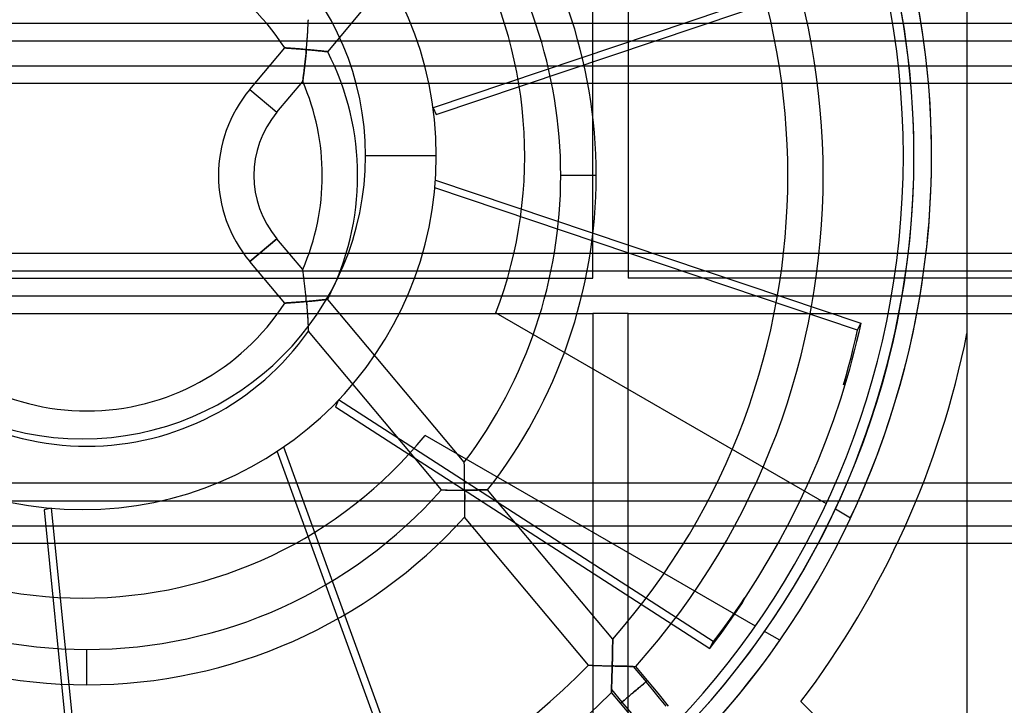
# Model space of a CAD drawing. Header units: millimetres. Extents: x -76 to 76, y -48 to 50.
# Tile 11 of 16: x -4 to 24, y -12 to 8. Entities that reach past the tile are written whole.
import ezdxf

# ---------------------------------------------------------------- set-up
doc = ezdxf.new("R2010")
doc.units = ezdxf.units.MM
doc.layers.add('MAIN-2', color=7, linetype='Continuous')

msp = doc.modelspace()

# ---------------------------------------------------------------- linework, layer by layer
at = {"layer": 'MAIN-2'}
for p, q in [((12.5, 0.5), (12.5, 42)), ((13.5, 42), (13.5, 0.5)), ((23.077, 23.956), (23.077, -16.044)), ((5.007, 6.9), (8.868, 11.501)), ((19.925, 9.333), (7.984, 5.313)), ((8.076, 5.122), (20.017, 9.142)), ((4.459, 7.781), (4.46, 7.794)), ((4.46, 7.801), (4.46, 7.804)), ((4.46, 7.803), (4.46, 7.804)), ((4.46, 7.804), (4.46, 7.804)), ((4.46, 7.802), (4.46, 7.803)), ((4.46, 7.801), (4.46, 7.802)), ((4.46, 7.791), (4.46, 7.801)), ((4.46, 7.799), (4.46, 7.801)), ((4.46, 7.797), (4.46, 7.799)), ((4.46, 7.794), (4.46, 7.797)), ((75.5, 7.7), (-75.5, 7.7)), ((4.444, 7.477), (4.447, 7.533)), ((4.445, 7.505), (4.448, 7.551)), ((4.447, 7.533), (4.45, 7.585)), ((4.448, 7.551), (4.45, 7.592)), ((4.45, 7.585), (4.452, 7.631)), ((4.45, 7.592), (4.452, 7.63)), ((4.452, 7.631), (4.454, 7.672)), ((4.452, 7.63), (4.454, 7.663)), ((4.454, 7.672), (4.456, 7.708)), ((4.454, 7.663), (4.455, 7.693)), ((4.455, 7.693), (4.457, 7.725)), ((4.456, 7.708), (4.458, 7.738)), ((4.457, 7.725), (4.458, 7.754)), ((4.458, 7.754), (4.459, 7.775)), ((4.458, 7.738), (4.459, 7.762)), ((4.459, 7.775), (4.46, 7.791)), ((4.459, 7.762), (4.459, 7.781)), ((4.425, 7.198), (4.429, 7.25)), ((4.427, 7.232), (4.43, 7.278)), ((4.429, 7.25), (4.433, 7.299)), ((4.43, 7.278), (4.433, 7.321)), ((4.433, 7.321), (4.436, 7.362)), ((4.433, 7.299), (4.436, 7.345)), ((4.436, 7.362), (4.439, 7.4)), ((4.436, 7.345), (4.438, 7.388)), ((4.438, 7.388), (4.441, 7.428)), ((4.439, 7.4), (4.441, 7.434)), ((4.441, 7.428), (4.444, 7.477)), ((4.441, 7.434), (4.443, 7.466)), ((4.443, 7.466), (4.445, 7.505)), ((73.5, 7.2), (-73.5, 7.2)), ((2.803, 5.828), (3.792, 7.007)), ((3.793, 7.007), (3.792, 7.007)), ((3.792, 7.007), (3.793, 7.007)), ((3.796, 7.006), (3.793, 7.007)), ((3.793, 7.007), (3.796, 7.006)), ((3.801, 7.006), (3.796, 7.006)), ((3.796, 7.006), (3.801, 7.006)), ((3.809, 7.005), (3.801, 7.006)), ((3.801, 7.006), (3.809, 7.005)), ((3.819, 7.005), (3.809, 7.005)), ((3.809, 7.005), (3.819, 7.005)), ((3.831, 7.004), (3.819, 7.005)), ((3.819, 7.005), (3.831, 7.004)), ((3.845, 7.003), (3.831, 7.004)), ((3.831, 7.004), (3.845, 7.003)), ((3.862, 7.002), (3.845, 7.003)), ((3.845, 7.003), (3.862, 7.002)), ((3.881, 7.001), (3.862, 7.002)), ((3.862, 7.002), (3.881, 7.001)), ((3.902, 6.999), (3.881, 7.001)), ((3.881, 7.001), (3.903, 6.999)), ((3.926, 6.998), (3.902, 6.999)), ((3.903, 6.999), (3.926, 6.998)), ((3.952, 6.996), (3.926, 6.998)), ((3.926, 6.998), (3.953, 6.996)), ((3.98, 6.994), (3.952, 6.996)), ((3.953, 6.996), (3.981, 6.994)), ((4.008, 6.992), (3.98, 6.994)), ((3.981, 6.994), (4.005, 6.992)), ((4.005, 6.992), (4.023, 6.991)), ((4.034, 6.99), (4.008, 6.992)), ((4.023, 6.991), (4.043, 6.99)), ((4.061, 6.989), (4.034, 6.99)), ((4.043, 6.99), (4.065, 6.988)), ((4.09, 6.987), (4.061, 6.989)), ((4.065, 6.988), (4.09, 6.986)), ((4.119, 6.984), (4.09, 6.987)), ((4.09, 6.986), (4.116, 6.984)), ((4.116, 6.984), (4.145, 6.982)), ((4.15, 6.982), (4.119, 6.984)), ((4.145, 6.982), (4.175, 6.979)), ((4.181, 6.979), (4.15, 6.982)), ((4.175, 6.979), (4.208, 6.977)), ((4.213, 6.976), (4.181, 6.979)), ((4.208, 6.977), (4.244, 6.974)), ((4.245, 6.974), (4.213, 6.976)), ((4.244, 6.974), (4.281, 6.971)), ((4.276, 6.971), (4.245, 6.974)), ((4.308, 6.968), (4.276, 6.971)), ((4.281, 6.971), (4.32, 6.968)), ((4.34, 6.966), (4.308, 6.968)), ((4.32, 6.968), (4.362, 6.964)), ((4.373, 6.963), (4.34, 6.966)), ((4.362, 6.964), (4.405, 6.96)), ((4.405, 6.96), (4.373, 6.963)), ((4.405, 6.96), (4.402, 6.928)), ((4.402, 6.914), (4.405, 6.96)), ((4.405, 6.96), (4.411, 7.024)), ((4.405, 6.96), (4.411, 7.02)), ((4.447, 6.956), (4.405, 6.96)), ((4.405, 6.96), (4.447, 6.956)), ((4.411, 7.024), (4.416, 7.085)), ((4.411, 7.02), (4.415, 7.077)), ((4.415, 7.077), (4.419, 7.131)), ((4.416, 7.085), (4.421, 7.143)), ((4.419, 7.131), (4.423, 7.183)), ((4.421, 7.143), (4.425, 7.198)), ((4.423, 7.183), (4.427, 7.232)), ((4.382, 6.72), (4.377, 6.671)), ((4.378, 6.677), (4.382, 6.712)), ((4.387, 6.768), (4.382, 6.72)), ((4.382, 6.712), (4.386, 6.749)), ((4.386, 6.749), (4.39, 6.788)), ((4.391, 6.813), (4.387, 6.768)), ((4.39, 6.788), (4.394, 6.828)), ((4.396, 6.855), (4.391, 6.813)), ((4.394, 6.828), (4.398, 6.87)), ((4.399, 6.893), (4.396, 6.855)), ((4.398, 6.87), (4.402, 6.914)), ((4.402, 6.928), (4.399, 6.893)), ((4.486, 6.953), (4.447, 6.956)), ((4.447, 6.956), (4.486, 6.953)), ((4.524, 6.949), (4.486, 6.953)), ((4.486, 6.953), (4.524, 6.949)), ((4.561, 6.945), (4.524, 6.949)), ((4.524, 6.949), (4.56, 6.945)), ((4.56, 6.945), (4.595, 6.942)), ((4.595, 6.942), (4.561, 6.945)), ((4.628, 6.939), (4.595, 6.942)), ((4.595, 6.942), (4.627, 6.939)), ((4.627, 6.939), (4.658, 6.936)), ((4.658, 6.936), (4.628, 6.939)), ((4.687, 6.933), (4.658, 6.936)), ((4.658, 6.936), (4.686, 6.933)), ((4.686, 6.933), (4.713, 6.93)), ((4.713, 6.93), (4.687, 6.933)), ((4.738, 6.928), (4.713, 6.93)), ((4.713, 6.93), (4.738, 6.928)), ((4.761, 6.926), (4.738, 6.928)), ((4.738, 6.928), (4.761, 6.926)), ((4.782, 6.924), (4.761, 6.926)), ((4.761, 6.926), (4.782, 6.924)), ((4.802, 6.922), (4.782, 6.924)), ((4.782, 6.924), (4.801, 6.922)), ((4.801, 6.922), (4.824, 6.92)), ((4.825, 6.919), (4.802, 6.922)), ((4.824, 6.92), (4.851, 6.917)), ((4.852, 6.917), (4.825, 6.919)), ((4.851, 6.917), (4.876, 6.914)), ((4.877, 6.914), (4.852, 6.917)), ((4.876, 6.914), (4.899, 6.912)), ((4.9, 6.911), (4.877, 6.914)), ((4.899, 6.912), (4.919, 6.909)), ((4.92, 6.909), (4.9, 6.911)), ((4.919, 6.909), (4.938, 6.907)), ((4.939, 6.907), (4.92, 6.909)), ((4.938, 6.907), (4.954, 6.906)), ((4.955, 6.905), (4.939, 6.907)), ((4.954, 6.906), (4.968, 6.904)), ((4.969, 6.904), (4.955, 6.905)), ((4.968, 6.904), (4.98, 6.903)), ((4.981, 6.902), (4.969, 6.904)), ((4.98, 6.903), (4.99, 6.902)), ((4.99, 6.901), (4.981, 6.902)), ((4.99, 6.902), (4.997, 6.901)), ((4.998, 6.901), (4.99, 6.901)), ((4.997, 6.901), (5.003, 6.9)), ((5.003, 6.9), (4.998, 6.901)), ((5.006, 6.9), (5.003, 6.9)), ((5.003, 6.9), (5.006, 6.9)), ((5.007, 6.9), (5.006, 6.9)), ((5.006, 6.9), (5.007, 6.9)), ((-73.5, 6.5), (73.5, 6.5)), ((4.35, 6.432), (4.345, 6.392)), ((4.346, 6.398), (4.349, 6.424)), ((4.349, 6.424), (4.351, 6.442)), ((4.354, 6.468), (4.35, 6.432)), ((4.351, 6.442), (4.354, 6.461)), ((4.359, 6.505), (4.354, 6.468)), ((4.354, 6.461), (4.356, 6.482)), ((4.356, 6.482), (4.359, 6.505)), ((4.363, 6.544), (4.359, 6.505)), ((4.359, 6.505), (4.361, 6.529)), ((4.361, 6.529), (4.364, 6.555)), ((4.368, 6.585), (4.363, 6.544)), ((4.364, 6.555), (4.367, 6.583)), ((4.367, 6.583), (4.371, 6.613)), ((4.373, 6.627), (4.368, 6.585)), ((4.371, 6.613), (4.374, 6.644)), ((4.377, 6.671), (4.373, 6.627)), ((4.374, 6.644), (4.378, 6.677)), ((4.31, 6.124), (4.307, 6.1)), ((4.309, 6.114), (4.312, 6.135)), ((4.314, 6.153), (4.31, 6.124)), ((4.312, 6.135), (4.315, 6.159)), ((4.318, 6.185), (4.314, 6.153)), ((4.315, 6.159), (4.318, 6.184)), ((4.322, 6.212), (4.318, 6.185)), ((4.318, 6.184), (4.321, 6.204)), ((4.321, 6.204), (4.324, 6.226)), ((4.326, 6.242), (4.322, 6.212)), ((4.324, 6.226), (4.327, 6.25)), ((4.33, 6.274), (4.326, 6.242)), ((4.327, 6.25), (4.33, 6.276)), ((4.335, 6.31), (4.33, 6.274)), ((4.33, 6.276), (4.334, 6.304)), ((4.334, 6.304), (4.338, 6.333)), ((4.34, 6.35), (4.335, 6.31)), ((4.338, 6.333), (4.342, 6.365)), ((4.345, 6.392), (4.34, 6.35)), ((4.342, 6.365), (4.346, 6.398)), ((75.5, 6), (-75.5, 6)), ((3.569, 5.186), (4.301, 6.057)), ((4.301, 6.064), (4.302, 6.072)), ((4.302, 6.068), (4.301, 6.06)), ((4.301, 6.059), (4.301, 6.064)), ((4.301, 6.06), (4.301, 6.057)), ((4.301, 6.057), (4.301, 6.059)), ((4.302, 6.072), (4.304, 6.083)), ((4.304, 6.081), (4.302, 6.068)), ((4.307, 6.1), (4.304, 6.081)), ((4.304, 6.083), (4.306, 6.097)), ((4.306, 6.097), (4.309, 6.114)), ((2.803, 5.828), (3.569, 5.186)), ((2.803, 5.828), (3.569, 5.186)), ((7.984, 5.313), (8.076, 5.122)), ((8.077, 3.956), (6.077, 3.956)), ((12.595, 3.4), (11.595, 3.4)), ((12.595, 3.4), (11.595, 3.4)), ((8.054, 3.271), (20.074, -0.776)), ((19.982, -0.967), (8.036, 3.055)), ((2.803, 0.972), (3.569, 1.614)), ((3.569, 1.614), (2.803, 0.972)), ((4.301, 0.743), (3.569, 1.614)), ((75.5, 1.2), (-75.5, 1.2)), ((3.792, -0.207), (2.803, 0.972)), ((73.5, 0.7), (-73.5, 0.7)), ((4.301, 0.74), (4.301, 0.743)), ((4.301, 0.74), (4.301, 0.743)), ((4.302, 0.732), (4.301, 0.74)), ((4.302, 0.732), (4.301, 0.74)), ((4.304, 0.719), (4.302, 0.732)), ((4.304, 0.719), (4.302, 0.732)), ((4.307, 0.7), (4.304, 0.719)), ((4.307, 0.7), (4.304, 0.719)), ((4.31, 0.676), (4.307, 0.7)), ((4.31, 0.676), (4.307, 0.7)), ((4.314, 0.646), (4.31, 0.676)), ((4.314, 0.647), (4.31, 0.676)), ((4.319, 0.614), (4.314, 0.647)), ((4.319, 0.614), (4.314, 0.646)), ((4.322, 0.588), (4.319, 0.614)), ((4.322, 0.588), (4.319, 0.614)), ((4.326, 0.558), (4.322, 0.588)), ((4.326, 0.558), (4.322, 0.588)), ((4.33, 0.525), (4.326, 0.558)), ((4.331, 0.525), (4.326, 0.558)), ((-61, 0.5), (12.5, 0.5)), ((4.335, 0.489), (4.33, 0.525)), ((4.335, 0.488), (4.331, 0.525)), ((4.34, 0.45), (4.335, 0.489)), ((4.34, 0.449), (4.335, 0.488)), ((4.345, 0.408), (4.34, 0.45)), ((4.345, 0.407), (4.34, 0.449)), ((4.35, 0.367), (4.345, 0.408)), ((4.35, 0.366), (4.345, 0.407)), ((4.355, 0.331), (4.35, 0.367)), ((4.355, 0.329), (4.35, 0.366)), ((4.359, 0.293), (4.355, 0.331)), ((4.359, 0.29), (4.355, 0.329)), ((4.364, 0.255), (4.359, 0.293)), ((4.363, 0.251), (4.359, 0.29)), ((12.5, 0.5), (12.5, 0.5)), ((13.5, 0.5), (13.5, 0.5)), ((61, 0.5), (13.5, 0.5)), ((-73.5, 0), (73.5, 0)), ((4.368, 0.21), (4.363, 0.251)), ((4.368, 0.214), (4.364, 0.255)), ((4.373, 0.173), (4.368, 0.214)), ((4.372, 0.169), (4.368, 0.21)), ((4.377, 0.128), (4.372, 0.169)), ((4.377, 0.13), (4.373, 0.173)), ((4.381, 0.087), (4.377, 0.13)), ((4.382, 0.086), (4.377, 0.128)), ((4.385, 0.047), (4.381, 0.087)), ((4.386, 0.045), (4.382, 0.086)), ((4.389, 0.006), (4.385, 0.047)), ((4.39, 0.004), (4.386, 0.045)), ((4.394, -0.036), (4.389, 0.006)), ((4.394, -0.036), (4.39, 0.004)), ((3.793, -0.207), (3.792, -0.207)), ((3.792, -0.207), (3.793, -0.207)), ((3.796, -0.206), (3.793, -0.207)), ((3.793, -0.207), (3.796, -0.206)), ((3.801, -0.206), (3.796, -0.206)), ((3.796, -0.206), (3.801, -0.206)), ((3.809, -0.205), (3.801, -0.206)), ((3.801, -0.206), (3.809, -0.205)), ((3.819, -0.205), (3.809, -0.205)), ((3.809, -0.205), (3.819, -0.205)), ((3.831, -0.204), (3.819, -0.205)), ((3.819, -0.205), (3.831, -0.204)), ((3.845, -0.203), (3.831, -0.204)), ((3.831, -0.204), (3.845, -0.203)), ((3.862, -0.202), (3.845, -0.203)), ((3.845, -0.203), (3.862, -0.202)), ((3.881, -0.201), (3.862, -0.202)), ((3.862, -0.202), (3.881, -0.201)), ((3.902, -0.199), (3.881, -0.201)), ((3.881, -0.201), (3.903, -0.199)), ((3.926, -0.198), (3.902, -0.199)), ((3.903, -0.199), (3.926, -0.198)), ((3.952, -0.196), (3.926, -0.198)), ((3.926, -0.198), (3.953, -0.196)), ((3.98, -0.194), (3.952, -0.196)), ((3.953, -0.196), (3.981, -0.194)), ((4.008, -0.192), (3.98, -0.194)), ((3.981, -0.194), (4.005, -0.192)), ((4.005, -0.192), (4.023, -0.191)), ((4.034, -0.19), (4.008, -0.192)), ((4.023, -0.191), (4.043, -0.19)), ((4.062, -0.189), (4.034, -0.19)), ((4.043, -0.19), (4.065, -0.188)), ((4.09, -0.186), (4.062, -0.189)), ((4.065, -0.188), (4.09, -0.186)), ((4.12, -0.184), (4.09, -0.186)), ((4.09, -0.186), (4.116, -0.184)), ((4.116, -0.184), (4.145, -0.182)), ((4.15, -0.182), (4.12, -0.184)), ((4.145, -0.182), (4.175, -0.179)), ((4.182, -0.179), (4.15, -0.182)), ((4.175, -0.179), (4.208, -0.177)), ((4.213, -0.176), (4.182, -0.179)), ((4.208, -0.177), (4.244, -0.174)), ((4.245, -0.174), (4.213, -0.176)), ((4.244, -0.174), (4.281, -0.171)), ((4.276, -0.171), (4.245, -0.174)), ((4.308, -0.168), (4.276, -0.171)), ((4.281, -0.171), (4.32, -0.168)), ((4.34, -0.166), (4.308, -0.168)), ((4.32, -0.168), (4.362, -0.164)), ((4.373, -0.163), (4.34, -0.166)), ((4.362, -0.164), (4.405, -0.16)), ((4.405, -0.16), (4.373, -0.163)), ((4.398, -0.077), (4.394, -0.036)), ((4.398, -0.078), (4.394, -0.036)), ((4.402, -0.119), (4.398, -0.077)), ((4.402, -0.119), (4.398, -0.078)), ((4.405, -0.16), (4.402, -0.119)), ((4.405, -0.16), (4.402, -0.119)), ((4.445, -0.157), (4.405, -0.16)), ((4.405, -0.16), (4.445, -0.157)), ((4.405, -0.16), (4.41, -0.209)), ((4.405, -0.16), (4.411, -0.226)), ((4.41, -0.209), (4.414, -0.257)), ((4.411, -0.226), (4.416, -0.289)), ((4.414, -0.257), (4.418, -0.303)), ((4.483, -0.153), (4.445, -0.157)), ((4.445, -0.157), (4.483, -0.153)), ((4.52, -0.15), (4.483, -0.153)), ((4.483, -0.153), (4.52, -0.15)), ((4.555, -0.147), (4.52, -0.15)), ((4.52, -0.15), (4.556, -0.147)), ((4.589, -0.144), (4.555, -0.147)), ((4.556, -0.147), (4.59, -0.144)), ((4.621, -0.141), (4.589, -0.144)), ((4.59, -0.144), (4.622, -0.141)), ((4.652, -0.138), (4.621, -0.141)), ((4.622, -0.141), (4.653, -0.138)), ((4.681, -0.135), (4.652, -0.138)), ((4.653, -0.138), (4.682, -0.135)), ((4.708, -0.132), (4.681, -0.135)), ((4.682, -0.135), (4.709, -0.132)), ((4.734, -0.129), (4.708, -0.132)), ((4.709, -0.132), (4.734, -0.129)), ((4.757, -0.127), (4.734, -0.129)), ((4.734, -0.129), (4.758, -0.127)), ((4.78, -0.124), (4.757, -0.127)), ((4.758, -0.127), (4.781, -0.124)), ((4.8, -0.122), (4.78, -0.124)), ((4.781, -0.124), (4.801, -0.122)), ((4.824, -0.12), (4.8, -0.122)), ((4.801, -0.122), (4.825, -0.119)), ((4.851, -0.117), (4.824, -0.12)), ((4.825, -0.119), (4.852, -0.117)), ((4.876, -0.114), (4.851, -0.117)), ((4.852, -0.117), (4.876, -0.114)), ((4.899, -0.112), (4.876, -0.114)), ((4.876, -0.114), (4.899, -0.112)), ((4.899, -0.112), (4.919, -0.109)), ((4.919, -0.11), (4.899, -0.112)), ((4.919, -0.109), (4.937, -0.107)), ((4.938, -0.108), (4.919, -0.11)), ((4.937, -0.107), (4.954, -0.106)), ((4.954, -0.106), (4.938, -0.108)), ((4.968, -0.104), (4.954, -0.106)), ((4.954, -0.106), (4.968, -0.104)), ((4.98, -0.103), (4.968, -0.104)), ((4.968, -0.104), (4.98, -0.103)), ((4.99, -0.102), (4.98, -0.103)), ((4.98, -0.103), (4.99, -0.102)), ((4.998, -0.101), (4.99, -0.102)), ((4.99, -0.102), (4.997, -0.101)), ((4.997, -0.101), (5.003, -0.1)), ((5.003, -0.1), (4.998, -0.101)), ((5.006, -0.1), (5.003, -0.1)), ((5.003, -0.1), (5.006, -0.1)), ((5.007, -0.1), (5.006, -0.1)), ((5.006, -0.1), (5.007, -0.1)), ((8.868, -4.701), (5.007, -0.1)), ((-61, -0.5), (12.5, -0.5)), ((4.416, -0.289), (4.421, -0.348)), ((4.418, -0.303), (4.421, -0.347)), ((4.421, -0.347), (4.425, -0.39)), ((4.421, -0.348), (4.425, -0.403)), ((4.425, -0.39), (4.428, -0.431)), ((4.425, -0.403), (4.429, -0.455)), ((4.428, -0.431), (4.431, -0.47)), ((4.429, -0.455), (4.432, -0.503)), ((4.431, -0.47), (4.433, -0.508)), ((4.432, -0.503), (4.435, -0.548)), ((4.433, -0.508), (4.436, -0.543)), ((4.435, -0.548), (4.438, -0.589)), ((4.436, -0.543), (4.438, -0.577)), ((9.763, -0.482), (19.097, -5.871)), ((9.763, -0.482), (9.763, -0.482)), ((13.5, -0.5), (12.5, -0.5)), ((12.5, -0.5), (12.5, -42)), ((12.5, -0.5), (12.5, -0.5)), ((13.5, -42), (13.5, -0.5)), ((13.5, -0.5), (61, -0.5)), ((13.5, -0.5), (13.5, -0.5)), ((4.438, -0.577), (4.44, -0.609)), ((4.438, -0.589), (4.441, -0.627)), ((4.44, -0.609), (4.442, -0.639)), ((4.441, -0.627), (4.444, -0.675)), ((4.442, -0.639), (4.443, -0.668)), ((4.443, -0.668), (4.445, -0.704)), ((4.444, -0.675), (4.447, -0.733)), ((4.445, -0.704), (4.448, -0.748)), ((4.447, -0.733), (4.45, -0.785)), ((4.448, -0.748), (4.45, -0.788)), ((4.45, -0.785), (4.452, -0.832)), ((4.45, -0.788), (4.452, -0.825)), ((4.452, -0.825), (4.454, -0.859)), ((4.452, -0.832), (4.455, -0.873)), ((19.982, -0.967), (20.074, -0.776)), ((20.074, -0.776), (20.016, -1.036)), ((4.454, -0.859), (4.455, -0.889)), ((4.455, -0.873), (4.456, -0.908)), ((4.455, -0.889), (4.457, -0.915)), ((4.456, -0.908), (4.458, -0.938)), ((4.457, -0.915), (4.458, -0.939)), ((4.458, -0.938), (4.459, -0.963)), ((4.458, -0.939), (4.459, -0.958)), ((4.459, -0.958), (4.459, -0.975)), ((4.459, -0.963), (4.459, -0.981)), ((4.459, -0.975), (4.46, -0.987)), ((4.459, -0.981), (4.46, -0.994)), ((4.46, -0.987), (4.46, -0.996)), ((4.46, -0.994), (4.46, -0.997)), ((4.46, -0.996), (4.46, -1.002)), ((4.46, -0.997), (4.46, -0.999)), ((4.46, -0.999), (4.46, -1.001)), ((4.46, -1.001), (4.46, -1.002)), ((4.46, -1.002), (4.46, -1.004)), ((4.46, -1.002), (4.46, -1.003)), ((4.46, -1.003), (4.46, -1.004)), ((8.222, -5.487), (4.46, -1.004)), ((4.46, -1.004), (4.46, -1.004)), ((19.924, -1.228), (19.982, -0.967)), ((20.016, -1.036), (19.955, -1.296)), ((23.077, -1.069), (23.077, -1.069)), ((19.863, -1.488), (19.924, -1.228)), ((19.955, -1.296), (19.892, -1.556)), ((19.8, -1.747), (19.863, -1.488)), ((19.892, -1.556), (19.825, -1.814)), ((19.733, -2.005), (19.8, -1.747)), ((19.825, -1.814), (19.755, -2.072)), ((19.663, -2.263), (19.733, -2.005)), ((19.755, -2.072), (19.682, -2.329)), ((19.682, -2.329), (19.501, -2.919)), ((19.59, -2.52), (19.663, -2.263)), ((19.682, -2.329), (19.59, -2.52)), ((5.315, -2.944), (5.223, -3.135)), ((15.903, -9.773), (5.315, -2.944)), ((19.501, -2.919), (19.304, -3.506)), ((5.223, -3.135), (15.811, -9.964)), ((19.304, -3.506), (19.09, -4.087)), ((17.097, -9.335), (7.763, -3.946)), ((7.763, -3.946), (7.763, -3.946)), ((19.09, -4.087), (18.861, -4.664)), ((7.886, -16.239), (3.582, -4.393)), ((3.762, -4.271), (8.093, -16.192)), ((8.868, -4.703), (8.868, -4.701)), ((8.868, -4.703), (8.868, -4.701)), ((8.868, -4.712), (8.868, -4.703)), ((8.868, -4.712), (8.868, -4.703)), ((8.869, -4.726), (8.868, -4.712)), ((8.869, -4.726), (8.868, -4.712)), ((8.869, -4.745), (8.869, -4.726)), ((8.869, -4.746), (8.869, -4.726)), ((18.861, -4.664), (18.615, -5.233)), ((8.87, -4.771), (8.869, -4.745)), ((8.87, -4.771), (8.869, -4.746)), ((8.87, -4.8), (8.87, -4.771)), ((8.87, -4.8), (8.87, -4.771)), ((8.871, -4.827), (8.87, -4.8)), ((8.871, -4.828), (8.87, -4.8)), ((8.871, -4.858), (8.871, -4.827)), ((8.871, -4.859), (8.871, -4.828)), ((8.872, -4.893), (8.871, -4.858)), ((8.872, -4.893), (8.871, -4.859)), ((8.873, -4.932), (8.872, -4.893)), ((8.873, -4.932), (8.872, -4.893)), ((8.873, -4.974), (8.873, -4.932)), ((8.873, -4.974), (8.873, -4.932)), ((8.874, -5.013), (8.873, -4.974)), ((8.874, -5.017), (8.873, -4.974)), ((8.875, -5.049), (8.874, -5.013)), ((8.875, -5.058), (8.874, -5.017)), ((8.875, -5.088), (8.875, -5.049)), ((8.875, -5.099), (8.875, -5.058)), ((8.876, -5.13), (8.875, -5.088)), ((8.875, -5.141), (8.875, -5.099)), ((8.876, -5.183), (8.875, -5.141)), ((8.876, -5.176), (8.876, -5.13)), ((8.877, -5.225), (8.876, -5.176)), ((8.876, -5.226), (8.876, -5.183)), ((8.877, -5.269), (8.876, -5.226)), ((8.877, -5.252), (8.877, -5.225)), ((8.877, -5.279), (8.877, -5.252)), ((8.878, -5.312), (8.877, -5.269)), ((8.877, -5.316), (8.877, -5.279)), ((18.615, -5.233), (18.354, -5.796)), ((75.5, -5.3), (-75.5, -5.3)), ((8.222, -5.487), (8.222, -5.487)), ((8.222, -5.487), (8.223, -5.487)), ((8.222, -5.487), (8.223, -5.487)), ((8.223, -5.487), (8.224, -5.487)), ((8.223, -5.487), (8.227, -5.487)), ((8.224, -5.487), (8.225, -5.487)), ((8.225, -5.487), (8.226, -5.487)), ((8.226, -5.487), (8.228, -5.487)), ((8.227, -5.487), (8.233, -5.487)), ((8.228, -5.487), (8.23, -5.487)), ((8.23, -5.487), (8.236, -5.487)), ((8.233, -5.487), (8.241, -5.487)), ((8.236, -5.487), (8.244, -5.487)), ((8.241, -5.487), (8.252, -5.487)), ((8.244, -5.487), (8.254, -5.487)), ((8.252, -5.487), (8.266, -5.487)), ((8.254, -5.487), (8.266, -5.488)), ((8.266, -5.487), (8.281, -5.487)), ((8.266, -5.488), (8.28, -5.488)), ((8.28, -5.488), (8.296, -5.488)), ((8.281, -5.487), (8.3, -5.487)), ((8.296, -5.488), (8.314, -5.488)), ((8.3, -5.487), (8.321, -5.488)), ((8.314, -5.488), (8.334, -5.489)), ((8.321, -5.488), (8.344, -5.488)), ((8.334, -5.489), (8.356, -5.489)), ((8.344, -5.488), (8.371, -5.488)), ((8.356, -5.489), (8.38, -5.489)), ((8.371, -5.488), (8.399, -5.489)), ((8.38, -5.489), (8.406, -5.489)), ((8.399, -5.489), (8.43, -5.489)), ((8.406, -5.489), (8.434, -5.489)), ((8.43, -5.489), (8.459, -5.489)), ((8.434, -5.489), (8.464, -5.489)), ((8.459, -5.489), (8.485, -5.49)), ((8.464, -5.489), (8.491, -5.49)), ((8.485, -5.49), (8.512, -5.49)), ((8.491, -5.49), (8.515, -5.49)), ((8.512, -5.49), (8.542, -5.49)), ((8.515, -5.49), (8.542, -5.49)), ((8.542, -5.49), (8.57, -5.49)), ((8.542, -5.49), (8.574, -5.49)), ((8.57, -5.49), (8.599, -5.49)), ((8.574, -5.49), (8.608, -5.49)), ((8.599, -5.49), (8.63, -5.49)), ((8.608, -5.49), (8.644, -5.491)), ((8.63, -5.49), (8.663, -5.491)), ((8.644, -5.491), (8.666, -5.491)), ((8.663, -5.491), (8.686, -5.491)), ((8.666, -5.491), (8.687, -5.491)), ((8.686, -5.491), (8.708, -5.491)), ((8.687, -5.491), (8.714, -5.491)), ((8.708, -5.491), (8.734, -5.491)), ((8.714, -5.491), (8.746, -5.491)), ((8.734, -5.491), (8.764, -5.491)), ((8.746, -5.491), (8.784, -5.491)), ((8.764, -5.491), (8.798, -5.491)), ((8.784, -5.491), (8.828, -5.491)), ((8.798, -5.491), (8.836, -5.491)), ((8.828, -5.491), (8.878, -5.491)), ((8.836, -5.491), (8.878, -5.491)), ((8.878, -5.364), (8.877, -5.316)), ((8.878, -5.357), (8.878, -5.312)), ((8.878, -5.401), (8.878, -5.357)), ((8.878, -5.422), (8.878, -5.364)), ((8.878, -5.446), (8.878, -5.401)), ((8.878, -5.491), (8.878, -5.422)), ((8.878, -5.491), (8.878, -5.446)), ((8.878, -5.491), (8.878, -5.544)), ((8.878, -5.491), (8.878, -5.539)), ((8.917, -5.491), (8.878, -5.491)), ((8.878, -5.491), (8.919, -5.491)), ((8.878, -5.539), (8.878, -5.585)), ((8.878, -5.544), (8.878, -5.594)), ((8.955, -5.491), (8.917, -5.491)), ((8.919, -5.491), (8.957, -5.491)), ((8.991, -5.491), (8.955, -5.491)), ((8.957, -5.491), (8.992, -5.49)), ((9.026, -5.491), (8.991, -5.491)), ((8.992, -5.49), (9.025, -5.49)), ((9.025, -5.49), (9.055, -5.49)), ((9.059, -5.49), (9.026, -5.491)), ((9.055, -5.49), (9.083, -5.49)), ((9.09, -5.49), (9.059, -5.49)), ((9.083, -5.49), (9.11, -5.49)), ((9.12, -5.49), (9.09, -5.49)), ((9.11, -5.49), (9.145, -5.489)), ((9.148, -5.49), (9.12, -5.49)), ((9.145, -5.489), (9.178, -5.489)), ((9.174, -5.49), (9.148, -5.49)), ((9.199, -5.489), (9.174, -5.49)), ((9.178, -5.489), (9.21, -5.489)), ((9.223, -5.489), (9.199, -5.489)), ((9.21, -5.489), (9.239, -5.489)), ((9.244, -5.489), (9.223, -5.489)), ((9.239, -5.489), (9.267, -5.488)), ((9.264, -5.488), (9.244, -5.489)), ((9.289, -5.488), (9.264, -5.488)), ((9.267, -5.488), (9.293, -5.488)), ((9.318, -5.488), (9.289, -5.488)), ((9.293, -5.488), (9.322, -5.488)), ((9.345, -5.487), (9.318, -5.488)), ((9.322, -5.488), (9.352, -5.487)), ((9.37, -5.487), (9.345, -5.487)), ((9.352, -5.487), (9.379, -5.487)), ((9.394, -5.487), (9.37, -5.487)), ((9.379, -5.487), (9.405, -5.487)), ((9.415, -5.487), (9.394, -5.487)), ((9.405, -5.487), (9.428, -5.486)), ((9.435, -5.486), (9.415, -5.487)), ((9.428, -5.486), (9.448, -5.486)), ((9.453, -5.486), (9.435, -5.486)), ((9.448, -5.486), (9.466, -5.486)), ((9.468, -5.486), (9.453, -5.486)), ((9.466, -5.486), (9.482, -5.485)), ((9.482, -5.486), (9.468, -5.486)), ((9.494, -5.485), (9.482, -5.486)), ((9.482, -5.485), (9.495, -5.485)), ((9.504, -5.485), (9.494, -5.485)), ((9.495, -5.485), (9.506, -5.485)), ((9.512, -5.485), (9.504, -5.485)), ((9.506, -5.485), (9.515, -5.485)), ((9.518, -5.485), (9.512, -5.485)), ((9.515, -5.485), (9.521, -5.485)), ((9.52, -5.485), (9.518, -5.485)), ((9.522, -5.485), (9.52, -5.485)), ((9.521, -5.485), (9.525, -5.485)), ((9.523, -5.485), (9.522, -5.485)), ((9.524, -5.485), (9.523, -5.485)), ((9.525, -5.485), (9.524, -5.485)), ((9.526, -5.485), (9.525, -5.485)), ((9.525, -5.485), (9.526, -5.485)), ((9.526, -5.485), (9.526, -5.485)), ((13.064, -9.702), (9.526, -5.485)), ((73.5, -5.8), (-73.5, -5.8)), ((8.878, -5.752), (8.877, -5.799)), ((8.877, -5.799), (8.877, -5.843)), ((8.877, -5.843), (8.877, -5.885)), ((8.878, -5.585), (8.879, -5.629)), ((8.878, -5.594), (8.878, -5.639)), ((8.878, -5.639), (8.878, -5.679)), ((8.878, -5.679), (8.878, -5.715)), ((8.878, -5.715), (8.878, -5.752)), ((8.879, -5.751), (8.878, -5.788)), ((8.878, -5.788), (8.878, -5.822)), ((8.878, -5.822), (8.878, -5.855)), ((8.879, -5.629), (8.879, -5.672)), ((8.879, -5.672), (8.879, -5.712)), ((8.879, -5.712), (8.879, -5.751)), ((18.354, -5.796), (18.077, -6.352)), ((-2.804, -6.006), (-3.011, -6.053)), ((-3.011, -6.053), (-1.749, -18.588)), ((-1.542, -18.541), (-2.804, -6.006)), ((-1.923, -6.044), (-1.923, -6.044)), ((-1.923, -6.044), (-1.923, -6.044)), ((8.875, -6.073), (8.874, -6.106)), ((8.875, -6.077), (8.874, -6.11)), ((8.874, -6.106), (8.874, -6.136)), ((8.874, -6.11), (8.874, -6.141)), ((8.876, -5.998), (8.875, -6.039)), ((8.876, -5.998), (8.875, -6.037)), ((8.875, -6.037), (8.875, -6.073)), ((8.875, -6.039), (8.875, -6.077)), ((8.877, -5.885), (8.876, -5.924)), ((8.877, -5.914), (8.876, -5.941)), ((8.876, -5.924), (8.876, -5.959)), ((8.876, -5.941), (8.876, -5.965)), ((8.876, -5.959), (8.876, -5.998)), ((8.876, -5.965), (8.876, -5.998)), ((8.878, -5.855), (8.877, -5.885)), ((8.877, -5.885), (8.877, -5.914)), ((19.097, -5.871), (19.097, -5.871)), ((19.357, -6.021), (19.357, -6.021)), ((19.357, -6.021), (19.789, -6.271)), ((8.873, -6.195), (8.872, -6.218)), ((8.873, -6.206), (8.872, -6.223)), ((8.872, -6.218), (8.872, -6.237)), ((8.872, -6.223), (8.872, -6.236)), ((8.872, -6.236), (8.872, -6.247)), ((8.872, -6.237), (8.872, -6.25)), ((8.872, -6.247), (8.872, -6.255)), ((8.872, -6.25), (8.872, -6.258)), ((8.872, -6.255), (8.872, -6.259)), ((8.872, -6.258), (8.872, -6.261)), ((8.872, -6.259), (8.872, -6.261)), ((12.379, -10.441), (8.872, -6.261)), ((8.874, -6.136), (8.873, -6.162)), ((8.874, -6.141), (8.873, -6.167)), ((8.873, -6.162), (8.873, -6.185)), ((8.873, -6.167), (8.873, -6.195)), ((8.873, -6.185), (8.873, -6.206)), ((18.077, -6.352), (17.785, -6.899)), ((-73.5, -6.5), (73.5, -6.5)), ((17.785, -6.899), (17.479, -7.438)), ((63, -7), (-63, -7)), ((17.479, -7.438), (17.158, -7.967)), ((17.158, -7.967), (16.824, -8.486)), ((-1.923, -8.544), (-1.923, -8.544)), ((16.824, -8.486), (16.677, -8.705)), ((16.745, -8.605), (16.725, -8.635)), ((16.732, -8.677), (16.824, -8.486)), ((16.764, -8.575), (16.745, -8.605)), ((16.784, -8.546), (16.764, -8.575)), ((16.804, -8.516), (16.784, -8.546)), ((16.824, -8.486), (16.804, -8.516)), ((16.435, -9.114), (16.585, -8.896)), ((16.677, -8.705), (16.527, -8.922)), ((16.585, -8.896), (16.732, -8.677)), ((16.725, -8.635), (16.705, -8.664)), ((16.375, -9.138), (16.22, -9.351)), ((16.283, -9.329), (16.435, -9.114)), ((16.527, -8.922), (16.375, -9.138)), ((16.22, -9.351), (16.063, -9.563)), ((16.128, -9.543), (16.283, -9.329)), ((17.097, -9.335), (17.097, -9.335)), ((13.064, -9.703), (13.064, -9.702)), ((13.064, -9.702), (13.064, -9.702)), ((13.064, -9.702), (13.064, -9.704)), ((13.064, -9.705), (13.064, -9.703)), ((13.064, -9.703), (13.064, -9.703)), ((13.064, -9.704), (13.064, -9.709)), ((13.064, -9.706), (13.064, -9.705)), ((13.064, -9.708), (13.064, -9.706)), ((13.064, -9.711), (13.064, -9.708)), ((13.064, -9.709), (13.064, -9.719)), ((13.064, -9.72), (13.064, -9.711)), ((13.064, -9.719), (13.064, -9.732)), ((13.064, -9.732), (13.064, -9.72)), ((13.064, -9.748), (13.064, -9.732)), ((13.064, -9.732), (13.064, -9.749)), ((16.063, -9.563), (15.903, -9.773)), ((15.971, -9.754), (16.128, -9.543)), ((17.357, -9.485), (17.357, -9.485)), ((17.789, -9.735), (17.357, -9.485)), ((-1.8, -10.995), (-1.8, -9.995)), ((-1.8, -10.995), (-1.8, -9.995)), ((13.059, -10.031), (13.06, -9.993)), ((13.06, -10.015), (13.059, -10.04)), ((13.06, -9.993), (13.061, -9.95)), ((13.061, -9.963), (13.06, -9.992)), ((13.06, -9.992), (13.06, -10.015)), ((13.061, -9.911), (13.062, -9.876)), ((13.062, -9.896), (13.061, -9.928)), ((13.061, -9.95), (13.061, -9.911)), ((13.061, -9.928), (13.061, -9.963)), ((13.063, -9.839), (13.062, -9.866)), ((13.062, -9.876), (13.063, -9.843)), ((13.062, -9.866), (13.062, -9.896)), ((13.063, -9.789), (13.064, -9.766)), ((13.064, -9.77), (13.063, -9.793)), ((13.063, -9.814), (13.063, -9.789)), ((13.063, -9.793), (13.063, -9.815)), ((13.063, -9.843), (13.063, -9.814)), ((13.063, -9.815), (13.063, -9.839)), ((13.064, -9.766), (13.064, -9.748)), ((13.064, -9.749), (13.064, -9.77)), ((15.811, -9.964), (15.971, -9.754)), ((15.811, -9.964), (15.903, -9.773)), ((13.054, -10.276), (13.053, -10.319)), ((13.053, -10.312), (13.054, -10.277)), ((13.055, -10.236), (13.054, -10.276)), ((13.054, -10.277), (13.055, -10.249)), ((13.056, -10.197), (13.055, -10.236)), ((13.055, -10.249), (13.056, -10.222)), ((13.057, -10.127), (13.056, -10.161)), ((13.056, -10.161), (13.056, -10.197)), ((13.056, -10.222), (13.057, -10.179)), ((13.058, -10.096), (13.057, -10.127)), ((13.057, -10.138), (13.058, -10.1)), ((13.057, -10.179), (13.057, -10.138)), ((13.059, -10.04), (13.058, -10.066)), ((13.058, -10.1), (13.059, -10.064)), ((13.058, -10.066), (13.058, -10.096)), ((13.059, -10.064), (13.059, -10.031)), ((12.379, -10.441), (12.38, -10.441)), ((12.379, -10.441), (12.38, -10.441)), ((12.38, -10.441), (12.384, -10.441)), ((12.38, -10.441), (12.385, -10.441)), ((12.384, -10.441), (12.39, -10.441)), ((12.385, -10.441), (12.392, -10.441)), ((12.39, -10.441), (12.399, -10.442)), ((12.392, -10.441), (12.403, -10.442)), ((12.399, -10.442), (12.41, -10.442)), ((12.403, -10.442), (12.416, -10.442)), ((12.41, -10.442), (12.424, -10.443)), ((12.416, -10.442), (12.432, -10.443)), ((12.424, -10.443), (12.441, -10.444)), ((12.432, -10.443), (12.451, -10.443)), ((12.441, -10.444), (12.46, -10.444)), ((12.451, -10.443), (12.469, -10.444)), ((12.46, -10.444), (12.482, -10.445)), ((12.469, -10.444), (12.49, -10.445)), ((12.482, -10.445), (12.506, -10.446)), ((12.49, -10.445), (12.513, -10.446)), ((12.506, -10.446), (12.533, -10.447)), ((12.513, -10.446), (12.538, -10.446)), ((12.533, -10.447), (12.563, -10.447)), ((12.538, -10.446), (12.566, -10.447)), ((12.563, -10.447), (12.595, -10.448)), ((12.566, -10.447), (12.596, -10.448)), ((12.595, -10.448), (12.624, -10.449)), ((12.596, -10.448), (12.624, -10.449)), ((12.624, -10.449), (12.651, -10.45)), ((12.624, -10.449), (12.65, -10.45)), ((12.65, -10.45), (12.679, -10.451)), ((12.651, -10.45), (12.679, -10.451)), ((12.679, -10.451), (12.71, -10.452)), ((12.679, -10.451), (12.709, -10.452)), ((12.709, -10.452), (12.742, -10.453)), ((12.71, -10.452), (12.742, -10.453)), ((12.742, -10.453), (12.776, -10.454)), ((12.742, -10.453), (12.776, -10.454)), ((12.776, -10.454), (12.812, -10.455)), ((12.776, -10.454), (12.812, -10.455)), ((12.812, -10.455), (12.837, -10.456)), ((12.812, -10.455), (12.836, -10.456)), ((12.836, -10.456), (12.859, -10.457)), ((12.837, -10.456), (12.862, -10.457)), ((12.859, -10.457), (12.887, -10.458)), ((12.862, -10.457), (12.891, -10.458)), ((12.887, -10.458), (12.92, -10.459)), ((12.891, -10.458), (12.924, -10.459)), ((12.92, -10.459), (12.959, -10.46)), ((12.924, -10.459), (12.962, -10.46)), ((12.959, -10.46), (13.002, -10.461)), ((12.962, -10.46), (13.004, -10.461)), ((13.002, -10.461), (13.05, -10.462)), ((13.004, -10.461), (13.05, -10.462)), ((13.047, -10.55), (13.046, -10.589)), ((13.046, -10.602), (13.047, -10.558)), ((13.049, -10.507), (13.047, -10.55)), ((13.047, -10.558), (13.048, -10.511)), ((13.048, -10.511), (13.05, -10.462)), ((13.05, -10.462), (13.049, -10.507)), ((13.05, -10.462), (13.051, -10.404)), ((13.051, -10.412), (13.05, -10.462)), ((13.05, -10.462), (13.091, -10.463)), ((13.095, -10.463), (13.05, -10.462)), ((13.051, -10.404), (13.052, -10.354)), ((13.052, -10.365), (13.051, -10.412)), ((13.052, -10.354), (13.053, -10.312)), ((13.053, -10.319), (13.052, -10.365)), ((13.091, -10.463), (13.13, -10.464)), ((13.137, -10.464), (13.095, -10.463)), ((13.13, -10.464), (13.166, -10.465)), ((13.177, -10.465), (13.137, -10.464)), ((13.166, -10.465), (13.2, -10.466)), ((13.215, -10.466), (13.177, -10.465)), ((13.2, -10.466), (13.23, -10.467)), ((13.25, -10.467), (13.215, -10.466)), ((13.23, -10.467), (13.258, -10.467)), ((13.283, -10.468), (13.25, -10.467)), ((13.258, -10.467), (13.285, -10.468)), ((13.313, -10.469), (13.283, -10.468)), ((13.285, -10.468), (13.321, -10.469)), ((13.341, -10.469), (13.313, -10.469)), ((13.321, -10.469), (13.355, -10.47)), ((13.366, -10.47), (13.341, -10.469)), ((13.355, -10.47), (13.387, -10.47)), ((13.397, -10.47), (13.366, -10.47)), ((13.387, -10.47), (13.418, -10.471)), ((13.432, -10.471), (13.397, -10.47)), ((13.418, -10.471), (13.446, -10.471)), ((13.466, -10.472), (13.432, -10.471)), ((13.446, -10.471), (13.473, -10.472)), ((13.498, -10.473), (13.466, -10.472)), ((13.473, -10.472), (13.502, -10.472)), ((13.527, -10.473), (13.498, -10.473)), ((13.502, -10.472), (13.534, -10.473)), ((13.554, -10.474), (13.527, -10.473)), ((13.534, -10.473), (13.563, -10.474)), ((13.579, -10.474), (13.554, -10.474)), ((13.563, -10.474), (13.59, -10.474)), ((13.601, -10.474), (13.579, -10.474)), ((13.59, -10.474), (13.614, -10.475)), ((13.622, -10.475), (13.601, -10.474)), ((13.614, -10.475), (13.635, -10.475)), ((13.64, -10.475), (13.622, -10.475)), ((13.635, -10.475), (13.654, -10.475)), ((13.64, -10.475), (13.661, -10.475)), ((13.64, -10.475), (14.005, -10.911)), ((13.654, -10.475), (13.67, -10.475)), ((13.661, -10.475), (13.68, -10.476)), ((13.67, -10.475), (13.684, -10.476)), ((13.68, -10.476), (13.695, -10.476)), ((13.684, -10.476), (13.695, -10.476)), ((13.695, -10.476), (13.703, -10.476)), ((13.695, -10.476), (13.705, -10.476)), ((13.703, -10.476), (13.709, -10.476)), ((13.705, -10.476), (13.712, -10.476)), ((13.709, -10.476), (13.713, -10.476)), ((13.712, -10.476), (13.714, -10.476)), ((13.713, -10.476), (13.714, -10.476)), ((14.048, -10.874), (13.714, -10.476)), ((13.037, -10.888), (13.038, -10.847)), ((13.038, -10.847), (13.039, -10.812)), ((13.039, -10.829), (13.038, -10.862)), ((13.039, -10.812), (13.04, -10.784)), ((13.04, -10.793), (13.039, -10.829)), ((13.04, -10.784), (13.041, -10.753)), ((13.041, -10.756), (13.04, -10.793)), ((13.042, -10.717), (13.041, -10.756)), ((13.041, -10.753), (13.042, -10.719)), ((13.042, -10.719), (13.043, -10.683)), ((13.043, -10.687), (13.042, -10.717)), ((13.043, -10.683), (13.045, -10.644)), ((13.044, -10.658), (13.043, -10.687)), ((13.045, -10.625), (13.044, -10.658)), ((13.046, -10.589), (13.045, -10.625)), ((13.045, -10.644), (13.046, -10.602)), ((13.028, -11.122), (13.027, -11.145)), ((13.027, -11.144), (13.028, -11.127)), ((13.029, -11.101), (13.028, -11.122)), ((13.028, -11.127), (13.029, -11.106)), ((13.028, -11.127), (13.325, -11.481)), ((13.03, -11.077), (13.029, -11.101)), ((13.029, -11.106), (13.03, -11.083)), ((13.031, -11.05), (13.03, -11.077)), ((13.03, -11.083), (13.031, -11.057)), ((13.032, -11.021), (13.031, -11.05)), ((13.031, -11.057), (13.032, -11.028)), ((13.033, -10.99), (13.032, -11.021)), ((13.032, -11.028), (13.033, -10.997)), ((13.034, -10.956), (13.033, -10.99)), ((13.033, -10.997), (13.034, -10.964)), ((13.036, -10.924), (13.034, -10.956)), ((13.034, -10.964), (13.036, -10.927)), ((13.036, -10.927), (13.037, -10.888)), ((13.037, -10.894), (13.036, -10.924)), ((13.038, -10.862), (13.037, -10.894)), ((13.75, -11.125), (13.722, -11.148)), ((13.726, -11.145), (13.758, -11.118)), ((13.777, -11.102), (13.75, -11.125)), ((13.758, -11.118), (13.79, -11.091)), ((13.802, -11.081), (13.777, -11.102)), ((13.79, -11.091), (13.822, -11.065)), ((13.826, -11.061), (13.802, -11.081)), ((13.822, -11.065), (13.852, -11.039)), ((13.849, -11.041), (13.826, -11.061)), ((13.872, -11.022), (13.849, -11.041)), ((13.852, -11.039), (13.88, -11.016)), ((13.894, -11.004), (13.872, -11.022)), ((13.88, -11.016), (13.907, -10.993)), ((13.915, -10.986), (13.894, -11.004)), ((13.907, -10.993), (13.931, -10.973)), ((13.936, -10.969), (13.915, -10.986)), ((13.931, -10.973), (13.953, -10.954)), ((13.955, -10.952), (13.936, -10.969)), ((13.953, -10.954), (13.973, -10.938)), ((13.974, -10.937), (13.955, -10.952)), ((13.973, -10.938), (13.99, -10.923)), ((13.99, -10.923), (13.974, -10.937)), ((14.005, -10.911), (13.99, -10.923)), ((13.99, -10.923), (14.005, -10.911)), ((14.018, -10.9), (14.005, -10.911)), ((14.013, -10.904), (14.005, -10.911)), ((14.198, -11.141), (14.005, -10.911)), ((14.019, -10.899), (14.013, -10.904)), ((14.029, -10.891), (14.018, -10.9)), ((14.025, -10.894), (14.019, -10.899)), ((14.031, -10.889), (14.025, -10.894)), ((14.037, -10.884), (14.029, -10.891)), ((14.035, -10.885), (14.031, -10.889)), ((14.039, -10.882), (14.035, -10.885)), ((14.043, -10.878), (14.037, -10.884)), ((14.042, -10.879), (14.039, -10.882)), ((14.045, -10.877), (14.042, -10.879)), ((14.047, -10.875), (14.043, -10.878)), ((14.047, -10.876), (14.045, -10.877)), ((14.048, -10.874), (14.047, -10.875)), ((14.048, -10.875), (14.047, -10.876)), ((14.048, -10.874), (14.048, -10.875)), ((14.348, -11.235), (14.048, -10.874)), ((13.026, -11.181), (13.025, -11.194)), ((13.025, -11.194), (13.026, -11.184)), ((13.025, -11.202), (13.025, -11.194)), ((13.025, -11.194), (13.025, -11.203)), ((13.025, -11.204), (13.025, -11.202)), ((13.025, -11.203), (13.025, -11.209)), ((13.025, -11.206), (13.025, -11.204)), ((13.025, -11.207), (13.025, -11.206)), ((13.025, -11.209), (13.025, -11.207)), ((13.025, -11.21), (13.025, -11.209)), ((13.025, -11.209), (13.025, -11.21)), ((13.025, -11.21), (13.025, -11.21)), ((13.025, -11.21), (13.025, -11.21)), ((13.282, -11.517), (13.025, -11.21)), ((13.026, -11.173), (13.027, -11.159)), ((13.027, -11.165), (13.026, -11.181)), ((13.026, -11.184), (13.026, -11.173)), ((13.027, -11.159), (13.027, -11.144)), ((13.027, -11.145), (13.027, -11.165)), ((13.392, -11.425), (13.414, -11.406)), ((13.413, -11.407), (13.392, -11.425)), ((13.437, -11.388), (13.413, -11.407)), ((13.414, -11.406), (13.438, -11.387)), ((13.462, -11.367), (13.437, -11.388)), ((13.438, -11.387), (13.461, -11.367)), ((13.461, -11.367), (13.486, -11.346)), ((13.488, -11.344), (13.462, -11.367)), ((13.486, -11.346), (13.512, -11.324)), ((13.516, -11.321), (13.488, -11.344)), ((13.512, -11.324), (13.539, -11.302)), ((13.545, -11.297), (13.516, -11.321)), ((13.539, -11.302), (13.567, -11.278)), ((13.574, -11.272), (13.545, -11.297)), ((13.567, -11.278), (13.597, -11.253)), ((13.604, -11.247), (13.574, -11.272)), ((13.597, -11.253), (13.628, -11.227)), ((13.634, -11.222), (13.604, -11.247)), ((13.628, -11.227), (13.66, -11.2)), ((13.664, -11.197), (13.634, -11.222)), ((13.66, -11.2), (13.693, -11.173)), ((13.693, -11.172), (13.664, -11.197)), ((13.693, -11.173), (13.726, -11.145)), ((13.722, -11.148), (13.693, -11.172)), ((14.388, -11.372), (14.198, -11.141)), ((14.641, -11.595), (14.348, -11.235)), ((14.576, -11.602), (14.388, -11.372)), ((13.282, -11.517), (13.284, -11.516)), ((13.283, -11.517), (13.282, -11.517)), ((13.573, -11.866), (13.282, -11.517)), ((13.284, -11.515), (13.283, -11.517)), ((13.284, -11.516), (13.288, -11.512)), ((13.287, -11.513), (13.284, -11.515)), ((13.29, -11.511), (13.287, -11.513)), ((13.288, -11.512), (13.295, -11.506)), ((13.294, -11.507), (13.29, -11.511)), ((13.299, -11.503), (13.294, -11.507)), ((13.295, -11.506), (13.305, -11.498)), ((13.304, -11.499), (13.299, -11.503)), ((13.311, -11.493), (13.304, -11.499)), ((13.305, -11.498), (13.318, -11.487)), ((13.318, -11.487), (13.311, -11.493)), ((13.318, -11.487), (13.334, -11.474)), ((13.325, -11.481), (13.318, -11.487)), ((13.339, -11.47), (13.325, -11.481)), ((13.325, -11.481), (13.598, -11.809)), ((13.334, -11.474), (13.351, -11.459)), ((13.354, -11.457), (13.339, -11.47)), ((13.351, -11.459), (13.371, -11.443)), ((13.372, -11.442), (13.354, -11.457)), ((13.371, -11.443), (13.392, -11.425)), ((13.392, -11.425), (13.372, -11.442)), ((18.382, -11.47), (18.382, -11.47)), ((23.076, -16.164), (18.382, -11.47))]:
    msp.add_line(p, q, dxfattribs=at)
for centre, radius, start, end in [((-1.923, 3.956), 24, 90, 270), ((-1.923, 3.956), 24, 334.7802, 85.2198), ((-1.923, 3.956), 23.502, 90, 270), ((-1.923, 3.956), 23.5, 90, 270), ((-1.923, 3.956), 23.502, 270, 90), ((-1.923, 3.956), 23.203, 90, 270), ((-1.923, 3.956), 23.203, 270, 90), ((-1.923, 3.956), 24, 270, 61.0967), ((-1.923, 3.956), 23.5, 270, 60.7318), ((-1.8, 3.4), 20.814, 318.19, 41.81), ((-1.8, 3.4), 19.814, 318.6064, 41.3936), ((-1.923, 3.956), 12.5, 339.2069, 80.7931), ((-1.923, 3.956), 10, 90, 270), ((-1.923, 3.956), 10, 270, 90), ((-1.8, 3.4), 14.395, 0, 38.1128), ((-1.923, 3.956), 8, 0, 180), ((-1.8, 3.4), 13.395, 0, 37.2109), ((-1.8, 3.4), 6.654, 32.823, 147.177), ((-1.8, 3.4), 7.654, 332.7922, 27.2078), ((-1.8, 3.4), 6.654, 336.4622, 23.5378), ((5.697, 3.4), 3.778, 140, 220), ((5.697, 3.4), 2.778, 140, 220), ((-1.923, 3.956), 8, 180, 0), ((-1.8, 3.4), 13.395, 322.7891, 0), ((-1.8, 3.4), 14.395, 321.8872, 0), ((-1.8, 3.4), 6.654, 212.823, 327.177), ((-1.8, 3.4), 7.654, 215.1232, 324.8768), ((-1.923, 3.956), 25.5, 322.7756, 348.6351), ((-1.923, 3.956), 12.5, 219.2069, 270), ((-1.923, 3.956), 12.5, 270, 320.7931), ((-1.8, 3.4), 13.395, 221.5638, 270), ((-1.8, 3.4), 13.395, 270, 318.4362), ((-1.8, 3.4), 14.395, 222.1537, 270), ((-1.8, 3.4), 14.395, 270, 317.8463), ((-1.923, 3.956), 24, 214.7802, 270), ((-1.923, 3.956), 24, 270, 325.2198), ((-1.8, 3.4), 19.814, 224.3082, 315.6918), ((-1.8, 3.4), 20.814, 224.5825, 315.4175)]:
    msp.add_arc(centre, radius, start, end, dxfattribs=at)

doc.saveas('drawing.dxf')
